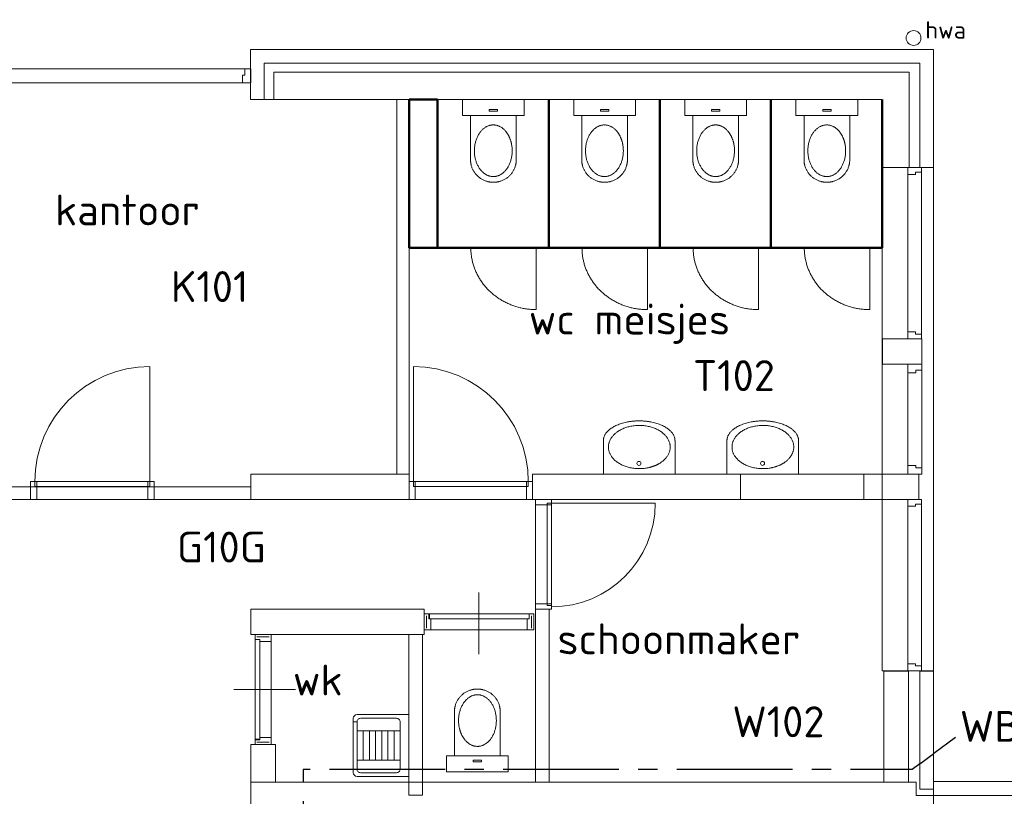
# Model space of a CAD drawing. Header units: millimetres. Extents: x -45438 to 86146, y -38676 to 39696.
# Tile 35 of 37: x 55964 to 63936, y -1014 to 5273. Entities that reach past the tile are written whole.
import ezdxf

# ---------------------------------------------------------------- set-up
doc = ezdxf.new("R2010")
doc.units = ezdxf.units.MM
doc.header["$LTSCALE"] = 100
doc.linetypes.add('B0202', pattern=[28.125, 18.75, -3.125, 3.125, -3.125])
doc.layers.add('AT1A_TEKST', color=2, linetype='Continuous')
doc.layers.add('br.compartimentering', color=4, linetype='B0202')
doc.layers.add('None', color=7, linetype='Continuous', lineweight=5)
doc.layers.add('TXT 25', color=2, linetype='Continuous', lineweight=30)
doc.styles.add('03_100', font='isocpeur.ttf')
doc.styles.get("Standard").update_dxf_attribs({"font": 'isocpeur.ttf'})
doc.styles.add('Tekton Plus Regular', font='isocpeur.ttf')

# ---------------------------------------------------------------- blocks, each defined once
blk = doc.blocks.new('Group-41')
at = {"color": 8, "linetype": 'Continuous', "lineweight": 5}
blk.add_wipeout([(290, -270), (290, 0), (-290, 0), (-290, -270)], dxfattribs=at).dxf.layer = 'None'
at = {"layer": 'None', "color": 8, "linetype": 'Continuous', "lineweight": 5}
blk.add_lwpolyline([(290, -270), (290, 0), (-290, 0), (-290, -270)], dxfattribs=at)
at = {"layer": 'None', "color": 8, "linetype": 'Continuous', "lineweight": 5, "flags": 128}
blk.add_lwpolyline([(-14, -86, -0.414214), (2, -70, -0.414214), (18, -86, -0.414214), (2, -102, -0.414214)], format="xyb", close=True, dxfattribs=at)
at = {"color": 8, "linetype": 'Continuous', "lineweight": 5}
blk.add_wipeout([(0, -270), (0, -430), (19.3, -429.7), (38.2, -428.7), (56.8, -427), (75.1, -424.6), (93.1, -421.6), (110.7, -417.9), (128, -413.6), (145, -408.5), (161.4, -402.9), (176.9, -396.8), (191.5, -390.3), (205.2, -383.2), (218, -375.6), (229.9, -367.6), (241, -359), (251.2, -350), (260.3, -340.6), (268.1, -331.1), (274.8, -321.4), (280.3, -311.5), (284.5, -301.4), (287.6, -291.1), (289.4, -280.6), (290, -270)], dxfattribs=at).dxf.layer = 'None'
at = {"layer": 'None', "color": 8, "linetype": 'Continuous', "lineweight": 5}
blk.add_open_spline([(0, -430), (77.7, -430), (212.3, -387.1), (290, -312.9), (290, -270)], degree=2, dxfattribs=at)
at = {"color": 8, "linetype": 'Continuous', "lineweight": 5}
blk.add_wipeout([(0, -270), (-290, -270), (-289.4, -280.6), (-287.6, -291.1), (-284.5, -301.4), (-280.3, -311.5), (-274.8, -321.4), (-268.1, -331.1), (-260.3, -340.6), (-251.2, -350), (-241, -359), (-229.9, -367.6), (-218, -375.6), (-205.2, -383.2), (-191.5, -390.3), (-176.9, -396.8), (-161.4, -402.9), (-145, -408.5), (-128, -413.6), (-110.7, -417.9), (-93.1, -421.6), (-75.1, -424.6), (-56.8, -427), (-38.2, -428.7), (-19.3, -429.7), (0, -430)], dxfattribs=at).dxf.layer = 'None'
at = {"layer": 'None', "color": 8, "linetype": 'Continuous', "lineweight": 5}
for points in [[(-125.9, -66.8), (-67.9, -43.4), (66.1, -43.4), (182.1, -90.3), (249.1, -171.5), (249.1, -265.3), (182.1, -346.5), (66.1, -393.4), (-67.9, -393.4), (-183.9, -346.5), (-250.9, -265.3), (-250.9, -171.5), (-183.9, -90.3), (-125.9, -66.8)], [(-290, -270), (-290, -312.9), (-212.3, -387.1), (-77.7, -430), (0, -430)]]:
    blk.add_open_spline(points, degree=2, dxfattribs=at)
blk = doc.blocks.new('Group-42')
at = {"layer": 'None', "color": 7}
blk.add_blockref('Group-41', (0, 0), dxfattribs=at)
blk = doc.blocks.new('Group-9')
at = {"color": 8, "linetype": 'Continuous', "lineweight": 5}
for points in [[(0, 250), (130, 250), (130, -250), (0, -250)], [(488.4, 0), (488.4, -185), (500.5, -184.6), (512.3, -183.4), (524, -181.5), (535.5, -178.8), (546.7, -175.3), (557.8, -171), (568.6, -166), (579.2, -160.2), (589.5, -153.7), (599.2, -146.7), (608.4, -139.1), (616.9, -130.9), (625, -122.1), (632.4, -112.8), (639.3, -102.9), (645.7, -92.5), (651.4, -81.7), (656.3, -70.6), (660.5, -59.4), (663.9, -47.9), (666.6, -36.3), (668.5, -24.4), (669.6, -12.3), (670, 0)]]:
    blk.add_wipeout(points, dxfattribs=at).dxf.layer = 'None'
at = {"layer": 'None', "color": 8, "linetype": 'Continuous', "lineweight": 5}
blk.add_lwpolyline([(0, 250), (130, 250), (130, -250), (0, -250)], close=True, dxfattribs=at)
blk.add_open_spline([(488.4, -185), (537.1, -185), (621.4, -135.4), (670, -49.6), (670, 0)], degree=2, dxfattribs=at)
at = {"color": 8, "linetype": 'Continuous', "lineweight": 5}
blk.add_wipeout([(488.4, 0), (670, 0), (669.6, 12.3), (668.5, 24.4), (666.6, 36.3), (663.9, 47.9), (660.5, 59.4), (656.3, 70.6), (651.4, 81.7), (645.7, 92.5), (639.3, 102.9), (632.4, 112.8), (625, 122.1), (616.9, 130.9), (608.4, 139.1), (599.2, 146.7), (589.5, 153.7), (579.2, 160.2), (568.6, 166), (557.8, 171), (546.7, 175.3), (535.5, 178.8), (524, 181.5), (512.3, 183.4), (500.5, 184.6), (488.4, 185)], dxfattribs=at).dxf.layer = 'None'
at = {"layer": 'None', "color": 8, "linetype": 'Continuous', "lineweight": 5}
blk.add_open_spline([(670, 0), (670, 49.6), (621.4, 135.4), (537.1, 185), (488.4, 185)], degree=2, dxfattribs=at)
at = {"color": 8, "linetype": 'Continuous', "lineweight": 5}
blk.add_wipeout([(488.4, -185), (130, -185), (130, 185), (488.4, 185)], dxfattribs=at).dxf.layer = 'None'
at = {"layer": 'None', "color": 8, "linetype": 'Continuous', "lineweight": 5}
blk.add_lwpolyline([(488.4, -185), (130, -185), (130, 185), (488.4, 185)], dxfattribs=at)
at = {"color": 8, "linetype": 'Continuous', "lineweight": 5}
for points in [[(415, -154), (267.2, -109.2), (206, -1), (267.2, 107.2), (415, 152), (562.8, 107.2), (624, -1), (562.8, -109.2)], [(94, -34), (82, -34), (82, 34), (94, 34)]]:
    blk.add_wipeout(points, dxfattribs=at).dxf.layer = 'None'
at = {"layer": 'None', "color": 8, "linetype": 'Continuous', "lineweight": 5}
blk.add_lwpolyline([(94, -34), (82, -34), (82, 34), (94, 34)], close=True, dxfattribs=at)
blk.add_open_spline([(310.5, 131.5), (359, 152), (471, 152), (568, 111), (624, 40), (624, -42), (568, -113), (471, -154), (359, -154), (262, -113), (206, -42), (206, 40), (262, 111), (310.5, 131.5)], degree=2, dxfattribs=at)
blk = doc.blocks.new('Toilet')
at = {"layer": 'None', "color": 7}
blk.add_blockref('Group-9', (0, 0), dxfattribs=at)
blk = doc.blocks.new('Group-36')
at = {"layer": 'None', "color": 6, "linetype": 'Continuous', "lineweight": 50}
for p in [(46397.9, 6002.4), (47297.9, 4802.4)]:
    blk.add_line(p, (46397.9, 4802.4), dxfattribs=at)
at = {"layer": 'None', "color": 8, "linetype": 'Continuous', "lineweight": 5}
blk.add_line((47197.6, 4301.6), (47197.6, 4792), dxfattribs=at)
blk.add_open_spline([(47197.6, 4301.6), (47055.6, 4301.6), (46809.6, 4435.8), (46667.6, 4668.2), (46667.6, 4802.4)], degree=2, dxfattribs=at)
at = {"layer": 'None', "color": 8, "rotation": -90}
blk.add_blockref('Toilet', (46850.4, 6002.4), dxfattribs=at)
at = {"layer": 'None', "color": 8, "linetype": 'Continuous', "lineweight": 5}
blk.add_lwpolyline([(46397.9, 6002.4), (47297.9, 6002.4), (47297.9, 4802.4), (46397.9, 4802.4)], close=True, dxfattribs=at)
blk = doc.blocks.new('Group-37')
at = {"layer": 'None', "color": 6, "linetype": 'Continuous', "lineweight": 50}
for p in [(47297.9, 6002.4), (48197.9, 4802.4)]:
    blk.add_line(p, (47297.9, 4802.4), dxfattribs=at)
at = {"layer": 'None', "color": 8, "linetype": 'Continuous', "lineweight": 5}
blk.add_line((48097.6, 4301.6), (48097.6, 4792), dxfattribs=at)
blk.add_open_spline([(48097.6, 4301.6), (47955.6, 4301.6), (47709.6, 4435.8), (47567.6, 4668.2), (47567.6, 4802.4)], degree=2, dxfattribs=at)
at = {"layer": 'None', "color": 8, "rotation": -90}
blk.add_blockref('Toilet', (47750.4, 6002.4), dxfattribs=at)
at = {"layer": 'None', "color": 8, "linetype": 'Continuous', "lineweight": 5}
blk.add_lwpolyline([(47297.9, 6002.4), (48197.9, 6002.4), (48197.9, 4802.4), (47297.9, 4802.4)], close=True, dxfattribs=at)
blk = doc.blocks.new('Group-38')
at = {"layer": 'None', "color": 6, "linetype": 'Continuous', "lineweight": 50}
for p in [(48197.9, 6002.4), (49097.9, 4802.4)]:
    blk.add_line(p, (48197.9, 4802.4), dxfattribs=at)
at = {"layer": 'None', "color": 8, "linetype": 'Continuous', "lineweight": 5}
blk.add_line((48997.6, 4301.6), (48997.6, 4792), dxfattribs=at)
blk.add_open_spline([(48997.6, 4301.6), (48855.6, 4301.6), (48609.6, 4435.8), (48467.6, 4668.2), (48467.6, 4802.4)], degree=2, dxfattribs=at)
at = {"layer": 'None', "color": 8, "rotation": -90}
blk.add_blockref('Toilet', (48650.4, 6002.4), dxfattribs=at)
at = {"layer": 'None', "color": 8, "linetype": 'Continuous', "lineweight": 5}
blk.add_lwpolyline([(48197.9, 6002.4), (49097.9, 6002.4), (49097.9, 4802.4), (48197.9, 4802.4)], close=True, dxfattribs=at)
blk = doc.blocks.new('Group-39')
at = {"layer": 'None', "color": 6, "linetype": 'Continuous', "lineweight": 50}
for p in [(49097.9, 6002.4), (49997.9, 4802.4)]:
    blk.add_line(p, (49097.9, 4802.4), dxfattribs=at)
at = {"layer": 'None', "color": 8, "linetype": 'Continuous', "lineweight": 5}
blk.add_line((49897.6, 4301.6), (49897.6, 4792), dxfattribs=at)
blk.add_open_spline([(49897.6, 4301.6), (49755.6, 4301.6), (49509.6, 4435.8), (49367.6, 4668.2), (49367.6, 4802.4)], degree=2, dxfattribs=at)
at = {"layer": 'None', "color": 8, "rotation": -90}
blk.add_blockref('Toilet', (49550.4, 6002.4), dxfattribs=at)
at = {"layer": 'None', "color": 8, "linetype": 'Continuous', "lineweight": 5}
blk.add_lwpolyline([(49097.9, 6002.4), (49997.9, 6002.4), (49997.9, 4802.4), (49097.9, 4802.4)], close=True, dxfattribs=at)

msp = doc.modelspace()

# ---------------------------------------------------------------- linework, layer by layer
at = {"layer": 'None', "color": 8, "linetype": 'Continuous', "lineweight": 5}
for p, q in [((58664.8, -383), (58664.8, -823)), ((58694.8, -411), (58664.8, -411)), ((59044.8, -483), (58694.8, -483)), ((58744.8, -483), (58744.8, -723)), ((58794.8, -483), (58794.8, -723)), ((58844.8, -483), (58844.8, -723)), ((58894.8, -483), (58894.8, -723)), ((58944.8, -483), (58944.8, -723)), ((58994.8, -483), (58994.8, -723)), ((58694.8, -795), (58664.8, -795)), ((59044.8, -723), (58694.8, -723))]:
    msp.add_line(p, q, dxfattribs=at)
at = {"layer": 'None', "color": 8, "linetype": 'Continuous', "lineweight": 5, "flags": 128}
msp.add_lwpolyline([(59014.8, -383, -0.414214), (59044.8, -413), (59044.8, -793, -0.414214), (59014.8, -823), (58724.8, -823, -0.414214), (58694.8, -793), (58694.8, -413, -0.414214), (58724.8, -383)], format="xyb", close=True, dxfattribs=at)
at = {"layer": 'None', "color": 8, "linetype": 'Continuous', "lineweight": 5}
msp.add_arc((58694.8, -823), 30, 180, 270, dxfattribs=at)

# ---------------------------------------------------------------- block references
at = {"layer": 'None', "color": 7, "rotation": 90}
msp.add_blockref('Group-9', (59669, -816), dxfattribs=at)

# ---------------------------------------------------------------- texts
at = {"layer": 'AT1A_TEKST', "style": '03_100'}
msp.add_text('WBDBO 60', height=250, dxfattribs=at).set_placement((63576, -572.8))
at = {"layer": 'None', "color": 8, "linetype": 'Continuous', "lineweight": 0, "style": 'Tekton Plus Regular'}
msp.add_text('hwa', height=141, dxfattribs=at).set_placement((63295.9, 5119.7))
at = {"layer": 'TXT 25'}
msp.add_text('schoonmaker', height=250, dxfattribs=at).set_placement((60318, 135.1))

# ---------------------------------------------------------------- wipeouts: each hides what was drawn before it
at = {"color": 8, "linetype": 'Continuous', "lineweight": 5}
for points in [[(63244.7, 5166), (63261, 5123.1), (63242.1, 5081.2), (63199.2, 5064.9), (63157.3, 5083.8), (63141, 5126.7), (63159.9, 5168.6), (63202.8, 5184.9)], [(55352.1, 4874.9), (57834.8, 4874.9), (57834.8, 4760.9), (55352.1, 4760.9)], [(62946.7, 4076.8), (63362.1, 4076.8), (63362.1, 1.3), (62946.7, 1.3)], [(58683.9, 1389.9), (58539.7, 1389.9), (57834.8, 1389.9), (57834.8, 1594.9), (58828.1, 1594.9), (58888.9, 1594.9), (58905, 1594.9), (59116.5, 1594.9), (59116.5, 1405.3), (59116.5, 1389.9), (58905, 1389.9), (58888.9, 1389.9), (58828.1, 1389.9)], [(60139.8, 499.9), (60249.8, 499.9), (60249.8, -898.5), (60139.8, -898.5)], [(59114.8, 294.9), (59224.8, 294.9), (59224.8, -1005.1), (59114.8, -1005.1)], [(57834.8, -595.1), (58034.8, -595.1), (58034.8, -898.5), (57834.8, -898.5)], [(63362.1, -894.5), (65149.8, -894.5), (65149.8, -1008.5), (63362.1, -1008.5)]]:
    msp.add_wipeout(points, dxfattribs=at).dxf.layer = 'None'
at = {"color": 1, "linetype": 'Continuous', "lineweight": 35}
for points in [[(56282.3, 2945), (57851.6, 2945), (57851.6, 4021.1), (56282.3, 4021.1)], [(58208, -321.2), (58682.1, -321.2), (58682.1, 212.2), (58208, 212.2)]]:
    msp.add_wipeout(points, dxfattribs=at).dxf.layer = 'None'
at = {"color": 92, "linetype": 'Continuous', "lineweight": 25}
for points in [[(61443.7, 2155.8), (62299.4, 2155.8), (62299.4, 2634.6), (61443.7, 2634.6)], [(57265.9, 767.4), (58307.8, 767.4), (58307.8, 1246.3), (57265.9, 1246.3)], [(61763.1, -646.6), (62716.4, -646.6), (62716.4, -167.7), (61763.1, -167.7)]]:
    msp.add_wipeout(points, dxfattribs=at).dxf.layer = 'None'
at = {"color": 255, "linetype": 'Continuous', "lineweight": 5}
msp.add_wipeout([(61981, 1644.9), (62871, 1644.9), (62871, 1299.9), (61981, 1299.9)], dxfattribs=at).dxf.layer = 'None'
at = {"color": 140, "linetype": 'Continuous', "lineweight": 15}
msp.add_wipeout([(57052.1, 1389.9), (56052.1, 1389.9), (56052.1, 1534.9), (57052.1, 1534.9)], dxfattribs=at).dxf.layer = 'None'

# ---------------------------------------------------------------- next in the draw order: linework, layer by layer
at = {"layer": 'None', "color": 8, "linetype": 'Continuous', "lineweight": 5}
for p, q in [((57834.8, 1389.9), (57834.8, 1594.9)), ((57834.8, 1594.9), (58828.1, 1594.9)), ((58828.1, 1594.9), (58888.9, 1594.9)), ((58888.9, 1594.9), (58905, 1594.9)), ((58905, 1594.9), (59116.5, 1594.9)), ((58539.7, 1389.9), (57834.8, 1389.9)), ((58683.9, 1389.9), (58539.7, 1389.9)), ((58828.1, 1389.9), (58683.9, 1389.9)), ((58888.9, 1389.9), (58828.1, 1389.9)), ((58905, 1389.9), (58888.9, 1389.9)), ((58694.8, -353), (59114.8, -353)), ((59114.8, -353), (59114.8, -853)), ((59114.8, -853), (58694.8, -853))]:
    msp.add_line(p, q, dxfattribs=at)
at = {"layer": 'None', "color": 140, "linetype": 'Continuous', "lineweight": 15}
for p, q in [((59116.5, 1594.9), (59016.5, 1594.9)), ((57834.8, 1489.9), (57834.8, 1389.9))]:
    msp.add_line(p, q, dxfattribs=at)
at = {"layer": 'None', "color": 8, "linetype": 'Continuous', "lineweight": 5}
msp.add_circle((63201, 5124.9), 60, dxfattribs=at)
msp.add_arc((58694.8, -383), 30, 90, 180, dxfattribs=at)

# ---------------------------------------------------------------- next in the draw order: texts
at = {"layer": 'TXT 25'}
for s, p in [('kantoor', (56249.1, 3607.6)), ('wc meisjes', (60084.8, 2723.9)), ('T102', (61414.2, 2266.6)), ('G10G', (57236.3, 878.3)), ('wk', (58175.1, -197.7)), ('W102', (61733.6, -535.7))]:
    msp.add_text(s, height=250, dxfattribs=at).set_placement(p)

# ---------------------------------------------------------------- next in the draw order: wipeouts: each hides what was drawn before it
at = {"color": 8, "linetype": 'Continuous', "lineweight": 5}
for points in [[(57767.8, 4824.9), (57767.8, 4760.9), (57834.8, 4760.9), (57834.8, 4764.9), (57834.8, 4824.9), (57834.8, 4874.9), (57814.8, 4874.9), (57787.8, 4874.9), (57787.8, 4824.9)], [(58131.7, 4846.8), (58061.7, 4846.8), (58021.7, 4846.8), (58021.7, 4626.8), (58131.7, 4626.8), (58385, 4626.8), (62946.7, 4626.8), (62946.7, 4491.8), (62946.7, 4076.8), (63166.7, 4076.8), (63166.7, 4491.8), (63166.7, 4846.8), (62946.7, 4846.8)], [(62950, 2688.2), (63268.4, 2688.2), (63268.4, 2484.9), (62950, 2484.9)], [(62189.1, 1389.9), (61837.2, 1389.9), (60116.5, 1389.9), (60116.5, 1594.9), (62541.1, 1594.9), (62689.6, 1594.9), (62728.8, 1594.9), (63245, 1594.9), (63245, 1405.3), (63245, 1389.9), (62728.8, 1389.9), (62689.6, 1389.9), (62541.1, 1389.9)], [(57834.8, 499.9), (57834.8, 294.9), (59237.3, 294.9), (59237.3, 499.9)], [(63252.1, -2.1), (63362.1, -2.1), (63362.1, -956), (63252.1, -956)]]:
    msp.add_wipeout(points, dxfattribs=at).dxf.layer = 'None'
at = {"color": 92, "linetype": 'Continuous', "lineweight": 25}
msp.add_wipeout([(57217.3, 2876.6), (58006.5, 2876.6), (58006.5, 3355.4), (57217.3, 3355.4)], dxfattribs=at).dxf.layer = 'None'
at = {"color": 140, "linetype": 'Continuous', "lineweight": 15}
for points in [[(56102.1, 1389.9), (56052.1, 1389.9), (56052.1, 1534.9), (56102.1, 1534.9)], [(57052.1, 1389.9), (57002.1, 1389.9), (57002.1, 1534.9), (57052.1, 1534.9)]]:
    msp.add_wipeout(points, dxfattribs=at).dxf.layer = 'None'

# ---------------------------------------------------------------- next in the draw order: linework, layer by layer
at = {"layer": 'None', "color": 8, "linetype": 'Continuous', "lineweight": 5}
for p, q in [((57787.8, 4874.9), (57787.8, 4824.9)), ((57767.8, 4824.9), (57767.8, 4760.9)), ((57787.8, 4824.9), (57767.8, 4824.9)), ((62950, 2688.2), (63268.4, 2688.2)), ((62950, 2484.9), (62950, 2688.2)), ((63268.4, 2688.2), (63268.4, 2484.9)), ((63268.4, 2484.9), (62950, 2484.9)), ((62541.1, 1594.9), (62689.6, 1594.9)), ((62689.6, 1594.9), (62728.8, 1594.9)), ((62189.1, 1389.9), (61837.2, 1389.9)), ((62541.1, 1389.9), (62189.1, 1389.9)), ((62689.6, 1389.9), (62541.1, 1389.9)), ((62728.8, 1389.9), (62689.6, 1389.9))]:
    msp.add_line(p, q, dxfattribs=at)
at = {"layer": 'None', "color": 140, "linetype": 'Continuous', "lineweight": 15}
for p, q in [((61798.7, 1594.9), (62798.7, 1594.9)), ((61798.7, 1389.9), (61798.7, 1594.9)), ((62798.7, 1594.9), (62798.7, 1389.9)), ((57834.8, 1389.9), (55352.1, 1389.9)), ((56102.1, 1389.9), (56052.1, 1389.9)), ((57052.1, 1389.9), (56052.1, 1389.9)), ((57052.1, 1389.9), (57002.1, 1389.9)), ((62798.7, 1389.9), (61798.7, 1389.9))]:
    msp.add_line(p, q, dxfattribs=at)

# ---------------------------------------------------------------- next in the draw order: block references
at = {"layer": 'None', "color": 7, "rotation": 180}
msp.add_blockref('Group-42', (60979.5, 1594.9), dxfattribs=at)

# ---------------------------------------------------------------- next in the draw order: texts
at = {"layer": 'TXT 25'}
msp.add_text('K101', height=250, dxfattribs=at).set_placement((57187.8, 2987.4))

# ---------------------------------------------------------------- next in the draw order: wipeouts: each hides what was drawn before it
at = {"color": 8, "linetype": 'Continuous', "lineweight": 5}
for points in [[(63251.6, 4921.5), (63251.6, 4495.4), (63251.6, 4076.8), (63362.1, 4076.8), (63362.1, 4495.4), (63362.1, 4921.5), (63362.1, 5031.8), (63251.6, 5031.8), (57944.1, 5031.8), (57833.6, 5031.8), (57833.6, 4921.5), (57833.6, 4626.8), (57944.1, 4626.8), (57944.1, 4921.5)], [(57999.8, 294.9), (57999.8, -595.1), (57869.8, -595.1), (57869.8, 294.9)], [(63223.5, -1008.5), (63223.5, -898.5), (63085, -898.5), (62717.9, -898.5), (57834.8, -898.5), (57834.8, -1118.5), (63085, -1118.5), (63223.5, -1118.5), (63362.1, -1118.5), (63362.1, -1008.5)]]:
    msp.add_wipeout(points, dxfattribs=at).dxf.layer = 'None'
at = {"color": 140, "linetype": 'Continuous', "lineweight": 15}
for points in [[(57017.1, 1494.9), (56087.1, 1494.9), (56087.1, 1534.9), (57017.1, 1534.9)], [(60139.8, 1389.9), (60139.8, 499.9), (60270.6, 499.9), (60270.6, 1389.9)]]:
    msp.add_wipeout(points, dxfattribs=at).dxf.layer = 'None'

# ---------------------------------------------------------------- next in the draw order: linework, layer by layer
at = {"layer": 'None', "color": 8, "linetype": 'Continuous', "lineweight": 5}
for p, q in [((57944.1, 5031.8), (57833.6, 5031.8)), ((57833.6, 5031.8), (57833.6, 4921.5)), ((63251.6, 5031.8), (57944.1, 5031.8)), ((63362.1, 5031.8), (63251.6, 5031.8)), ((63362.1, 4921.5), (63362.1, 5031.8)), ((55352.1, 4874.9), (57834.8, 4874.9)), ((57814.8, 4874.9), (57787.8, 4874.9)), ((57834.8, 4874.9), (57814.8, 4874.9)), ((57833.6, 4921.5), (57833.6, 4626.8)), ((57834.8, 4824.9), (57834.8, 4874.9)), ((57834.8, 4874.9), (57834.8, 4760.9)), ((57944.1, 4626.8), (57944.1, 4921.5)), ((57944.1, 4921.5), (63251.6, 4921.5)), ((63251.6, 4921.5), (63251.6, 4495.4)), ((63362.1, 4495.4), (63362.1, 4921.5)), ((57834.8, 4764.9), (57834.8, 4824.9)), ((58061.7, 4846.8), (58021.7, 4846.8)), ((58021.7, 4846.8), (58021.7, 4626.8)), ((58131.7, 4846.8), (58061.7, 4846.8)), ((62946.7, 4846.8), (58131.7, 4846.8)), ((63166.7, 4846.8), (62946.7, 4846.8)), ((63166.7, 4491.8), (63166.7, 4846.8)), ((57834.8, 4760.9), (55352.1, 4760.9)), ((57767.8, 4760.9), (57834.8, 4760.9)), ((57834.8, 4760.9), (57834.8, 4764.9)), ((58385, 4626.8), (57833.6, 4626.8)), ((57833.6, 4626.8), (57944.1, 4626.8)), ((58021.7, 4626.8), (58131.7, 4626.8)), ((58131.7, 4626.8), (58385, 4626.8)), ((63166.7, 4076.8), (63166.7, 4491.8)), ((63251.6, 4495.4), (63251.6, 4076.8)), ((63362.1, 4076.8), (63362.1, 4495.4)), ((63251.6, 4076.8), (63362.1, 4076.8)), ((63362.1, 4076.8), (63362.1, 1.3)), ((57017.1, 1534.9), (57017.1, 2464.5)), ((59114.8, -1005.1), (59114.8, 294.9)), ((63362.1, -2.1), (63362.1, -956)), ((57834.8, -595.1), (58034.8, -595.1)), ((57834.8, -898.5), (57834.8, -595.1)), ((58034.8, -595.1), (58034.8, -898.5)), ((62717.9, -898.5), (57834.8, -898.5)), ((57834.8, -898.5), (57834.8, -1118.5)), ((58034.8, -898.5), (57834.8, -898.5)), ((60249.8, -898.5), (60139.8, -898.5)), ((63223.5, -1008.5), (63223.5, -898.5)), ((63362.1, -956), (63252.1, -956)), ((63362.1, -894.5), (65149.8, -894.5)), ((63362.1, -1008.5), (63362.1, -894.5)), ((59224.8, -1005.1), (59114.8, -1005.1)), ((63362.1, -1008.5), (63223.5, -1008.5)), ((63362.1, -1118.5), (63362.1, -1008.5)), ((65149.8, -1008.5), (63362.1, -1008.5))]:
    msp.add_line(p, q, dxfattribs=at)
at = {"layer": 'None', "color": 140, "linetype": 'Continuous', "lineweight": 15}
for p, q in [((59016.5, 1594.9), (59016.5, 4626.8)), ((56052.1, 1389.9), (56052.1, 1534.9)), ((56052.1, 1534.9), (56102.1, 1534.9)), ((56052.1, 1389.9), (56052.1, 1534.9)), ((56052.1, 1534.9), (57052.1, 1534.9)), ((56087.1, 1494.9), (56087.1, 1534.9)), ((56087.1, 1534.9), (57017.1, 1534.9)), ((56102.1, 1534.9), (56102.1, 1389.9)), ((57002.1, 1389.9), (57002.1, 1534.9)), ((57002.1, 1534.9), (57052.1, 1534.9)), ((57017.1, 1534.9), (57017.1, 1494.9)), ((57052.1, 1534.9), (57052.1, 1389.9)), ((57052.1, 1534.9), (57052.1, 1389.9)), ((55352.1, 1489.9), (57834.8, 1489.9)), ((57017.1, 1494.9), (56087.1, 1494.9))]:
    msp.add_line(p, q, dxfattribs=at)
at = {"layer": 'None', "color": 8, "linetype": 'Continuous', "lineweight": 5}
msp.add_lwpolyline([(57999.8, 294.9), (57999.8, -595.1), (57869.8, -595.1), (57869.8, 294.9)], close=True, dxfattribs=at)
msp.add_arc((57017.1, 1534.9), 930, 90, 180, dxfattribs=at)

# ---------------------------------------------------------------- next in the draw order: block references
at = {"layer": 'None', "color": 7, "rotation": 180}
msp.add_blockref('Group-42', (61980.1, 1594.9), dxfattribs=at)

# ---------------------------------------------------------------- next in the draw order: wipeouts: each hides what was drawn before it
at = {"color": 6, "linetype": 'Continuous', "lineweight": 50}
msp.add_wipeout([(59116.5, 4626.8), (59346.7, 4626.8), (59346.7, 3426.8), (59116.5, 3426.8)], dxfattribs=at).dxf.layer = 'None'
at = {"color": 8, "linetype": 'Continuous', "lineweight": 5}
for points in [[(63268.4, 2484.9), (63243, 2484.9), (63154.4, 2484.9), (63154.4, 1594.9), (63268.4, 1594.9)], [(62960.5, -898.5), (63161.3, -898.5), (63161.3, -2.1), (62960.5, -2.1)]]:
    msp.add_wipeout(points, dxfattribs=at).dxf.layer = 'None'
at = {"color": 140, "linetype": 'Continuous', "lineweight": 15}
for points in [[(60139.8, 1389.9), (60139.8, 1345.4), (60270.6, 1345.4), (60270.6, 1389.9)], [(60139.8, 544.4), (60139.8, 499.9), (60270.6, 499.9), (60270.6, 544.4)]]:
    msp.add_wipeout(points, dxfattribs=at).dxf.layer = 'None'

# ---------------------------------------------------------------- next in the draw order: linework, layer by layer
at = {"layer": 'br.compartimentering', "color": 4, "linetype": 'B0202', "ltscale": 0.5, "flags": 128}
msp.add_lwpolyline([(63542, -539.4), (63190.6, -798.5), (58257.8, -798.5), (58257.8, -5779.2), (65160.3, -5779.2), (66100.1, -6004.9)], dxfattribs=at)
at = {"layer": 'None', "color": 140, "linetype": 'Continuous', "lineweight": 15}
for p, q in [((59016.5, 4626.8), (59116.5, 4626.8)), ((59116.5, 4626.8), (59116.5, 1594.9)), ((60139.8, 544.4), (60139.8, 499.9))]:
    msp.add_line(p, q, dxfattribs=at)
at = {"layer": 'None', "color": 6, "linetype": 'Continuous', "lineweight": 50}
for p, q in [((59116.5, 4626.8), (59346.7, 4626.8)), ((59116.5, 3426.8), (59116.5, 4626.8)), ((59346.7, 4626.8), (59346.7, 3426.8)), ((59346.7, 3426.8), (59116.5, 3426.8))]:
    msp.add_line(p, q, dxfattribs=at)
at = {"layer": 'None', "color": 8, "linetype": 'Continuous', "lineweight": 5}
for p, q in [((60116.5, 1594.9), (62541.1, 1594.9)), ((62960.5, -2.1), (62960.5, -898.5)), ((63085, -898.5), (62717.9, -898.5)), ((62960.5, -898.5), (63161.3, -898.5)), ((63223.5, -898.5), (63085, -898.5))]:
    msp.add_line(p, q, dxfattribs=at)
msp.add_lwpolyline([(63268.4, 2484.9), (63243, 2484.9), (63154.4, 2484.9), (63154.4, 1594.9), (63268.4, 1594.9)], close=True, dxfattribs=at)

# ---------------------------------------------------------------- next in the draw order: wipeouts: each hides what was drawn before it
at = {"color": 140, "linetype": 'Continuous', "lineweight": 15}
for points in [[(59116.5, 1389.9), (60116.5, 1389.9), (60116.5, 1534.9), (59116.5, 1534.9)], [(60234.5, 1358.8), (60234.5, 531.1), (60270.6, 531.1), (60270.6, 1358.8)]]:
    msp.add_wipeout(points, dxfattribs=at).dxf.layer = 'None'
at = {"color": 8, "linetype": 'Continuous', "lineweight": 5}
for points in [[(63266.1, 1.3), (63266.1, 1389.9), (63154.4, 1389.9), (63154.4, 1.3)], [(57908.8, 256), (57908.8, -550.7), (57869.8, -550.7), (57869.8, 256)]]:
    msp.add_wipeout(points, dxfattribs=at).dxf.layer = 'None'

# ---------------------------------------------------------------- next in the draw order: linework, layer by layer
at = {"layer": 'None', "color": 140, "linetype": 'Continuous', "lineweight": 15}
for p, q in [((60234.5, 1358.8), (60234.5, 531.1)), ((60270.6, 1358.8), (60234.5, 1358.8)), ((60270.6, 1345.4), (60270.6, 1389.9)), ((60270.6, 499.9), (60270.6, 1389.9)), ((60270.6, 531.1), (60270.6, 1358.8)), ((60139.8, 1345.4), (60270.6, 1345.4)), ((60270.6, 544.4), (60139.8, 544.4)), ((60139.8, 499.9), (60270.6, 499.9)), ((60139.8, 499.9), (60270.6, 499.9)), ((60234.5, 531.1), (60270.6, 531.1)), ((60270.6, 499.9), (60270.6, 544.4))]:
    msp.add_line(p, q, dxfattribs=at)
at = {"layer": 'None', "color": 8, "linetype": 'Continuous', "lineweight": 5}
for p, q in [((60270.6, 1358.8), (61109.4, 1358.8)), ((57834.8, 499.9), (57834.8, 294.9)), ((60249.8, 499.9), (60249.8, -898.5))]:
    msp.add_line(p, q, dxfattribs=at)
for points in [[(63266.1, 1.3), (63266.1, 1389.9), (63154.4, 1389.9), (63154.4, 1.3)], [(57908.8, 256), (57908.8, -550.7), (57869.8, -550.7), (57869.8, 256)]]:
    msp.add_lwpolyline(points, close=True, dxfattribs=at)
msp.add_arc((60270.6, 1358.8), 839.1, 270, 0, dxfattribs=at)

# ---------------------------------------------------------------- next in the draw order: block references
at = {"layer": 'None', "color": 7}
msp.add_blockref('Group-36', (12948.8, -1375.6), dxfattribs=at)

# ---------------------------------------------------------------- next in the draw order: wipeouts: each hides what was drawn before it
at = {"color": 8, "linetype": 'Continuous', "lineweight": 5}
for points in [[(63268.4, 2484.9), (63154.4, 2484.9), (63154.4, 2414.7), (63218.4, 2414.7), (63218.4, 2435.6), (63268.4, 2435.6)], [(63268.4, 1594.9), (63154.4, 1594.9), (63154.4, 1665.1), (63218.4, 1665.1), (63218.4, 1644.2), (63268.4, 1644.2)]]:
    msp.add_wipeout(points, dxfattribs=at).dxf.layer = 'None'
at = {"color": 140, "linetype": 'Continuous', "lineweight": 15}
for points in [[(59116.5, 1389.9), (59166.5, 1389.9), (59166.5, 1534.9), (59116.5, 1534.9)], [(60066.5, 1389.9), (60116.5, 1389.9), (60116.5, 1534.9), (60066.5, 1534.9)]]:
    msp.add_wipeout(points, dxfattribs=at).dxf.layer = 'None'

# ---------------------------------------------------------------- next in the draw order: linework, layer by layer
at = {"layer": 'None', "color": 8, "linetype": 'Continuous', "lineweight": 5}
for p, q in [((62728.8, 1594.9), (63245, 1594.9)), ((59116.5, 1389.9), (58905, 1389.9)), ((59116.5, 1405.3), (59116.5, 1389.9)), ((61837.2, 1389.9), (60116.5, 1389.9))]:
    msp.add_line(p, q, dxfattribs=at)
at = {"layer": 'None', "color": 140, "linetype": 'Continuous', "lineweight": 15}
for p, q in [((59116.5, 1389.9), (59166.5, 1389.9)), ((59116.5, 1389.9), (60116.5, 1389.9)), ((60066.5, 1389.9), (60116.5, 1389.9)), ((60139.8, 1389.9), (60139.8, 1345.4)), ((60270.6, 1389.9), (60139.8, 1389.9)), ((60139.8, 1389.9), (60139.8, 499.9)), ((60270.6, 1389.9), (60139.8, 1389.9))]:
    msp.add_line(p, q, dxfattribs=at)
at = {"layer": 'None', "color": 8, "linetype": 'Continuous', "lineweight": 5}
for points in [[(63268.4, 2484.9), (63154.4, 2484.9), (63154.4, 2414.7), (63218.4, 2414.7), (63218.4, 2435.6), (63268.4, 2435.6)], [(63268.4, 1594.9), (63154.4, 1594.9), (63154.4, 1665.1), (63218.4, 1665.1), (63218.4, 1644.2), (63268.4, 1644.2)]]:
    msp.add_lwpolyline(points, close=True, dxfattribs=at)

# ---------------------------------------------------------------- next in the draw order: block references
at = {"layer": 'None', "color": 7}
msp.add_blockref('Group-37', (12948.8, -1375.6), dxfattribs=at)

# ---------------------------------------------------------------- next in the draw order: wipeouts: each hides what was drawn before it
at = {"color": 140, "linetype": 'Continuous', "lineweight": 15}
msp.add_wipeout([(59151.5, 1494.9), (60081.5, 1494.9), (60081.5, 1534.9), (59151.5, 1534.9)], dxfattribs=at).dxf.layer = 'None'
at = {"color": 8, "linetype": 'Continuous', "lineweight": 5}
for points in [[(63266.1, 1389.9), (63154.4, 1389.9), (63154.4, 1333.5), (63217.1, 1333.5), (63217.1, 1350.4), (63266.1, 1350.4)], [(57999.8, 239.3), (57999.8, -539.5), (57908.8, -539.5), (57908.8, 239.3)], [(63266.1, 1.3), (63154.4, 1.3), (63154.4, 57.8), (63217.1, 57.8), (63217.1, 40.8), (63266.1, 40.8)]]:
    msp.add_wipeout(points, dxfattribs=at).dxf.layer = 'None'

# ---------------------------------------------------------------- next in the draw order: linework, layer by layer
at = {"layer": 'None', "color": 8, "linetype": 'Continuous', "lineweight": 5}
for p, q in [((59151.5, 1534.9), (59151.5, 2464.5)), ((59116.5, 1594.9), (59116.5, 1405.3)), ((60116.5, 1389.9), (60116.5, 1594.9)), ((63245, 1594.9), (63245, 1405.3)), ((63245, 1389.9), (62728.8, 1389.9)), ((63245, 1405.3), (63245, 1389.9)), ((57984.8, 276), (57884.8, 276)), ((63362.1, 1.3), (62946.7, 1.3)), ((63161.3, -2.1), (62960.5, -2.1)), ((63161.3, -898.5), (63161.3, -2.1)), ((63252.1, -2.1), (63362.1, -2.1)), ((63252.1, -956), (63252.1, -2.1)), ((57696.3, -150.1), (58196.3, -150.1)), ((57984.8, -576.2), (57884.8, -576.2))]:
    msp.add_line(p, q, dxfattribs=at)
at = {"layer": 'None', "color": 140, "linetype": 'Continuous', "lineweight": 15}
for p, q in [((59166.5, 1534.9), (59116.5, 1534.9)), ((59116.5, 1534.9), (59116.5, 1389.9)), ((60116.5, 1534.9), (59116.5, 1534.9)), ((59116.5, 1534.9), (59116.5, 1389.9)), ((60081.5, 1534.9), (59151.5, 1534.9)), ((59151.5, 1534.9), (59151.5, 1494.9)), ((59166.5, 1389.9), (59166.5, 1534.9)), ((60116.5, 1534.9), (60066.5, 1534.9)), ((60066.5, 1534.9), (60066.5, 1389.9)), ((60081.5, 1494.9), (60081.5, 1534.9)), ((60116.5, 1389.9), (60116.5, 1534.9)), ((60116.5, 1389.9), (60116.5, 1534.9)), ((59151.5, 1494.9), (60081.5, 1494.9))]:
    msp.add_line(p, q, dxfattribs=at)
at = {"layer": 'None', "color": 8, "linetype": 'Continuous', "lineweight": 5}
for points in [[(63266.1, 1389.9), (63154.4, 1389.9), (63154.4, 1333.5), (63217.1, 1333.5), (63217.1, 1350.4), (63266.1, 1350.4)], [(57999.8, 239.3), (57999.8, -539.5), (57908.8, -539.5), (57908.8, 239.3)], [(63266.1, 1.3), (63154.4, 1.3), (63154.4, 57.8), (63217.1, 57.8), (63217.1, 40.8), (63266.1, 40.8)]]:
    msp.add_lwpolyline(points, close=True, dxfattribs=at)
for points in [[(57884.8, 294.9), (57869.8, 294.9), (57869.8, 256), (57908.8, 256), (57908.8, 239.3), (57999.8, 239.3), (57999.8, 294.9), (57984.8, 294.9)], [(57884.8, -595.1), (57869.8, -595.1), (57869.8, -556.2), (57908.8, -556.2), (57908.8, -539.5), (57999.8, -539.5), (57999.8, -595.1), (57984.8, -595.1)]]:
    msp.add_lwpolyline(points, dxfattribs=at)
msp.add_arc((59151.5, 1534.9), 930, 0, 90, dxfattribs=at)

# ---------------------------------------------------------------- next in the draw order: block references
at = {"layer": 'None', "color": 7}
msp.add_blockref('Group-38', (12948.8, -1375.6), dxfattribs=at)

# ---------------------------------------------------------------- next in the draw order: wipeouts: each hides what was drawn before it
at = {"color": 8, "linetype": 'Continuous', "lineweight": 5}
msp.add_wipeout([(60127.3, 332.4), (59237.3, 332.4), (59237.3, 462.4), (60127.3, 462.4)], dxfattribs=at).dxf.layer = 'None'

# ---------------------------------------------------------------- next in the draw order: linework, layer by layer
at = {"layer": 'None', "color": 8, "linetype": 'Continuous', "lineweight": 5}
for p, q in [((59237.3, 499.9), (57834.8, 499.9)), ((59237.3, 294.9), (59237.3, 499.9)), ((60139.8, 499.9), (60249.8, 499.9)), ((60139.8, -898.5), (60139.8, 499.9)), ((57834.8, 294.9), (59237.3, 294.9)), ((59114.8, 294.9), (59224.8, 294.9)), ((59224.8, 294.9), (59224.8, -1005.1))]:
    msp.add_line(p, q, dxfattribs=at)
msp.add_lwpolyline([(60127.3, 332.4), (59237.3, 332.4), (59237.3, 462.4), (60127.3, 462.4)], close=True, dxfattribs=at)

# ---------------------------------------------------------------- next in the draw order: block references
at = {"layer": 'None', "color": 7}
msp.add_blockref('Group-39', (12948.8, -1375.6), dxfattribs=at)

# ---------------------------------------------------------------- next in the draw order: linework, layer by layer
at = {"layer": 'None', "color": 8, "linetype": 'Continuous', "lineweight": 5}
for p, q in [((58385, 4626.8), (62946.7, 4626.8)), ((62946.7, 4626.8), (62946.7, 4491.8)), ((62946.7, 4491.8), (62946.7, 4076.8)), ((62946.7, 4076.8), (63166.7, 4076.8)), ((62946.7, 1.3), (62946.7, 4076.8))]:
    msp.add_line(p, q, dxfattribs=at)
at = {"layer": 'None', "color": 6, "linetype": 'Continuous', "lineweight": 50}
msp.add_line((62946.7, 4626.8), (62946.7, 3426.8), dxfattribs=at)

# ---------------------------------------------------------------- next in the draw order: wipeouts: each hides what was drawn before it
at = {"color": 8, "linetype": 'Continuous', "lineweight": 5}
msp.add_wipeout([(60088.4, 423.4), (59281.7, 423.4), (59281.7, 462.4), (60088.4, 462.4)], dxfattribs=at).dxf.layer = 'None'

# ---------------------------------------------------------------- next in the draw order: linework, layer by layer
at = {"layer": 'None', "color": 8, "linetype": 'Continuous', "lineweight": 5}
msp.add_lwpolyline([(60088.4, 423.4), (59281.7, 423.4), (59281.7, 462.4), (60088.4, 462.4)], close=True, dxfattribs=at)

# ---------------------------------------------------------------- next in the draw order: wipeouts: each hides what was drawn before it
at = {"color": 8, "linetype": 'Continuous', "lineweight": 5}
msp.add_wipeout([(63266.1, 2688.2), (63266.1, 4076.8), (63154.4, 4076.8), (63154.4, 2688.2)], dxfattribs=at).dxf.layer = 'None'

# ---------------------------------------------------------------- next in the draw order: linework, layer by layer
at = {"layer": 'None', "color": 8, "linetype": 'Continuous', "lineweight": 5}
msp.add_lwpolyline([(63266.1, 2688.2), (63266.1, 4076.8), (63154.4, 4076.8), (63154.4, 2688.2)], close=True, dxfattribs=at)

# ---------------------------------------------------------------- next in the draw order: wipeouts: each hides what was drawn before it
at = {"color": 8, "linetype": 'Continuous', "lineweight": 5}
msp.add_wipeout([(60071.7, 332.4), (59292.8, 332.4), (59292.8, 423.4), (60071.7, 423.4)], dxfattribs=at).dxf.layer = 'None'

# ---------------------------------------------------------------- next in the draw order: linework, layer by layer
at = {"layer": 'None', "color": 8, "linetype": 'Continuous', "lineweight": 5}
for p, q in [((59682.3, 635.9), (59682.3, 135.9)), ((59256.1, 347.4), (59256.1, 447.4)), ((60108.4, 347.4), (60108.4, 447.4))]:
    msp.add_line(p, q, dxfattribs=at)
for points in [[(59237.3, 447.4), (59237.3, 462.4), (59276.1, 462.4), (59276.1, 423.4), (59292.8, 423.4), (59292.8, 332.4), (59237.3, 332.4), (59237.3, 347.4)], [(60127.3, 447.4), (60127.3, 462.4), (60088.4, 462.4), (60088.4, 423.4), (60071.7, 423.4), (60071.7, 332.4), (60127.3, 332.4), (60127.3, 347.4)]]:
    msp.add_lwpolyline(points, dxfattribs=at)
msp.add_lwpolyline([(60071.7, 332.4), (59292.8, 332.4), (59292.8, 423.4), (60071.7, 423.4)], close=True, dxfattribs=at)

# ---------------------------------------------------------------- next in the draw order: wipeouts: each hides what was drawn before it
at = {"color": 8, "linetype": 'Continuous', "lineweight": 5}
for points in [[(63266.1, 4076.8), (63154.4, 4076.8), (63154.4, 4020.4), (63217.1, 4020.4), (63217.1, 4037.3), (63266.1, 4037.3)], [(63266.1, 2688.2), (63154.4, 2688.2), (63154.4, 2744.7), (63217.1, 2744.7), (63217.1, 2727.7), (63266.1, 2727.7)]]:
    msp.add_wipeout(points, dxfattribs=at).dxf.layer = 'None'

# ---------------------------------------------------------------- next in the draw order: linework, layer by layer
at = {"layer": 'None', "color": 8, "linetype": 'Continuous', "lineweight": 5}
msp.add_line((62946.7, 4076.8), (63362.1, 4076.8), dxfattribs=at)
for points in [[(63266.1, 4076.8), (63154.4, 4076.8), (63154.4, 4020.4), (63217.1, 4020.4), (63217.1, 4037.3), (63266.1, 4037.3)], [(63266.1, 2688.2), (63154.4, 2688.2), (63154.4, 2744.7), (63217.1, 2744.7), (63217.1, 2727.7), (63266.1, 2727.7)]]:
    msp.add_lwpolyline(points, close=True, dxfattribs=at)

doc.saveas('drawing.dxf')
